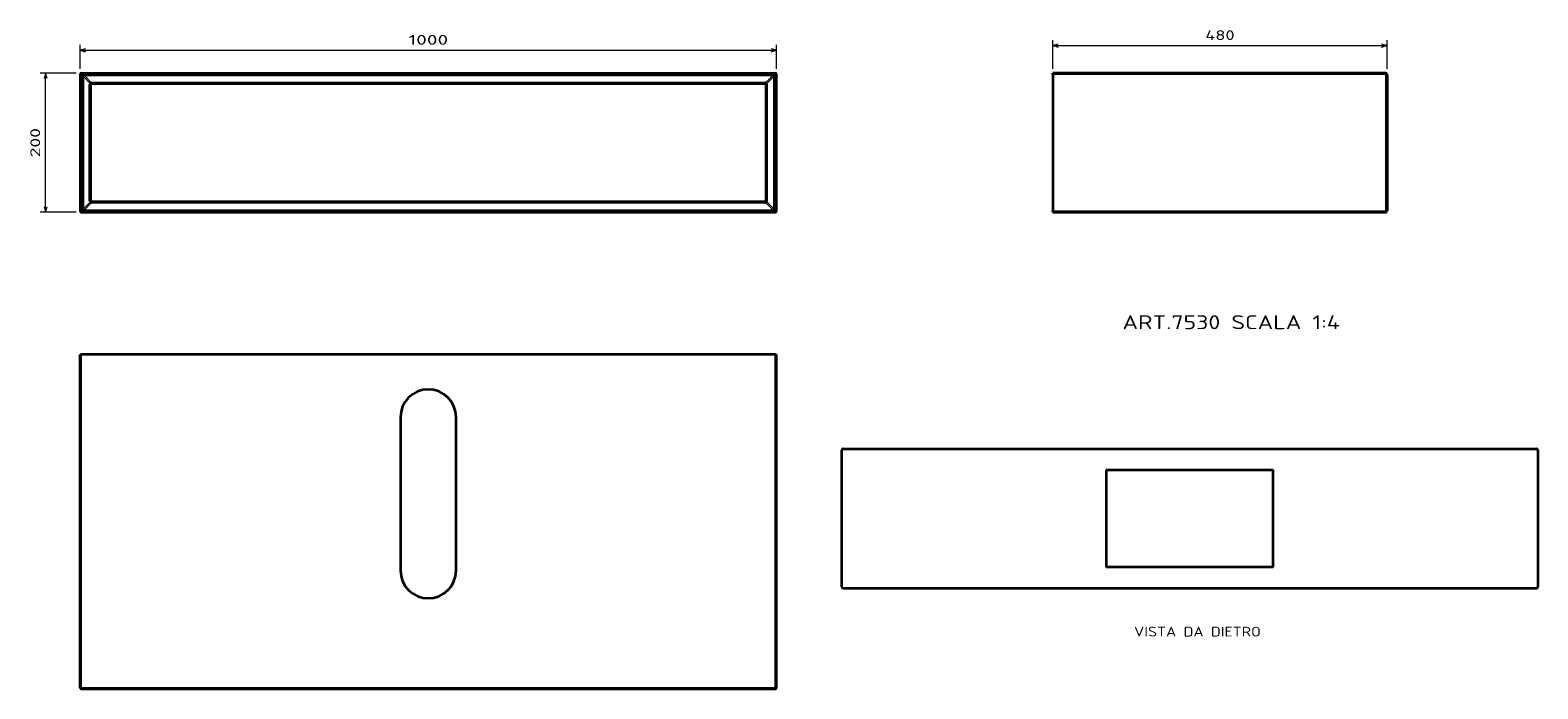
# Model space of a CAD drawing. Extents: x 27 to 569, y 122 to 358.
import ezdxf
from ezdxf.enums import TextEntityAlignment as Align

# ---------------------------------------------------------------- set-up
doc = ezdxf.new("R2010")
doc.units = 0
doc.layers.get('0').update_dxf_attribs({"lineweight": 13})
doc.styles.get("Standard").update_dxf_attribs({"font": 'isocp.shx'})
doc.dimstyles.get("Standard").update_dxf_attribs({"dimtxt": 2.5, "dimasz": 2.5, "dimexe": 1.25, "dimexo": 0.625, "dimtad": 1, "dimcen": 2.5, "dimadec": 0, "dimazin": 0, "dimtfac": 1, "dimtmove": 0, "dimatfit": 0, "dimfxl": 0, "dimarcsym": 0})

# ---------------------------------------------------------------- blocks, each defined once
blk = doc.blocks.new('*D')
at = {"color": 7, "lineweight": 13, "ltscale": 0.216771}
for p, q in [((45.36, 344.26), (45.36, 352.93)), ((295.36, 344.26), (295.36, 352.93))]:
    blk.add_line(p, q, dxfattribs=at)
at = {"color": 7, "lineweight": 13, "ltscale": 0.258347}
for p, q in [((394.63, 344.26), (394.63, 354.6)), ((514.63, 344.26), (514.63, 354.6))]:
    blk.add_line(p, q, dxfattribs=at)
at = {"color": 7, "lineweight": 13}
for p, q in [((394.63, 352.6), (514.63, 352.6)), ((45.36, 350.93), (295.36, 350.93)), ((32.96, 292.76), (32.96, 342.76))]:
    blk.add_line(p, q, dxfattribs=at)
at = {"color": 7, "lineweight": 13, "ltscale": 0.322688}
for p, q in [((43.86, 342.76), (30.96, 342.76)), ((43.86, 292.76), (30.96, 292.76))]:
    blk.add_line(p, q, dxfattribs=at)
at = {"color": 7, "lineweight": 13}
for points in [[(396.57, 353.11), (394.63, 352.6), (396.57, 352.08)], [(512.7, 352.08), (514.63, 352.6), (512.7, 353.11)], [(47.3, 351.45), (45.36, 350.93), (47.3, 350.41)], [(293.43, 350.41), (295.36, 350.93), (293.43, 351.45)], [(33.47, 340.83), (32.96, 342.76), (32.44, 340.83)], [(32.44, 294.69), (32.96, 292.76), (33.47, 294.69)]]:
    blk.add_lwpolyline(points, dxfattribs=at)
for s, p, p2 in [('480', (449.38, 354.6), (459.89, 354.6)), ('1000', (163.24, 352.93), (177.49, 352.93))]:
    blk.add_text(s, height=3.5, dxfattribs=at).set_placement(p, p2, align=Align.FIT)
blk.add_text('200', height=3.5, rotation=90, dxfattribs=at).set_placement((30.96, 312.51), (30.96, 323.02), align=Align.FIT)
blk = doc.blocks.new('BLOCK61')
at = {"color": 7, "lineweight": 13, "ltscale": 0.05}
for p, q in [((2, 0), (2, -2)), ((998, 0), (998, -2)), ((0, -2), (2, -2)), ((14, -16), (16, -16)), ((16, -14), (16, -16)), ((984, -14), (984, -16)), ((986, -16), (984, -16)), ((1000, -2), (998, -2)), ((14, -184), (16, -184)), ((16, -186), (16, -184)), ((984, -186), (984, -184)), ((986, -184), (984, -184)), ((0, -198), (2, -198)), ((2, -200), (2, -198)), ((1000, -198), (998, -198)), ((998, -200), (998, -198))]:
    blk.add_line(p, q, dxfattribs=at)
at = {"color": 7, "lineweight": 35}
for p, q in [((2, 0), (998, 0)), ((0, -2), (0, -198)), ((14, -184), (14, -16)), ((16, -14), (984, -14)), ((986, -16), (986, -184)), ((1000, -198), (1000, -2)), ((984, -186), (16, -186)), ((2, -200), (998, -200))]:
    blk.add_line(p, q, dxfattribs=at)
at = {"color": 7, "lineweight": 13}
for p, q in [((2, -2), (998, -2)), ((2, -2), (2, -198)), ((3.2, -5), (3.2, -195)), ((4.6, -5), (4.6, -195)), ((6, -2.2), (995, -2.2)), ((6, -3.6), (995, -3.6)), ((16, -184), (16, -16)), ((16, -16), (984, -16)), ((984, -16), (984, -184)), ((996.4, -195), (996.4, -5)), ((997.8, -195), (997.8, -5)), ((998, -198), (998, -2)), ((984, -184), (16, -184)), ((2, -198), (998, -198)), ((6, -196.4), (995, -196.4)), ((6, -197.8), (995, -197.8))]:
    blk.add_line(p, q, dxfattribs=at)
at = {"color": 7, "lineweight": 13, "ltscale": 0.035355}
for p, q in [((4.6, -5), (3.2, -5)), ((6, -3.6), (6, -2.2)), ((995, -3.6), (995, -2.2)), ((996.4, -5), (997.8, -5)), ((4.6, -195), (3.2, -195)), ((6, -196.4), (6, -197.8)), ((995, -196.4), (995, -197.8)), ((996.4, -195), (997.8, -195))]:
    blk.add_line(p, q, dxfattribs=at)
at = {"color": 7, "lineweight": 13, "ltscale": 0.34677}
for p, q in [((4.6, -5), (14.4, -14.8)), ((4.6, -195), (14.4, -185.2))]:
    blk.add_line(p, q, dxfattribs=at)
at = {"color": 7, "lineweight": 13, "ltscale": 0.368198}
for p, q in [((6, -3.6), (16.4, -14)), ((6, -196.4), (16.4, -186))]:
    blk.add_line(p, q, dxfattribs=at)
at = {"color": 7, "lineweight": 13, "ltscale": 0.370608}
blk.add_line((995, -3.6), (984.5, -14.1), dxfattribs=at)
at = {"color": 7, "lineweight": 13, "ltscale": 0.370607}
for p, q in [((996.4, -5), (985.9, -15.5)), ((995, -196.4), (984.5, -185.9)), ((996.4, -195), (985.9, -184.5))]:
    blk.add_line(p, q, dxfattribs=at)
at = {"color": 7, "lineweight": 35}
for centre, start, end in [((2, -2), 90, 180), ((998, -2), 0, 90), ((16, -16), 90, 180), ((984, -16), 0, 90), ((16, -184), 180, 270), ((984, -184), 270, 360), ((2, -198), 180, 270), ((998, -198), 270, 360)]:
    blk.add_arc(centre, 2, start, end, dxfattribs=at)
at = {"color": 7, "lineweight": 13}
for centre, major_axis, start_param, end_param in [((8.8, -7.8), (4.08, -4.08), 2.617993, 3.665194), ((992.2, -7.8), (-4.08, -4.08), 2.617993, 3.665194), ((8.8, -192.2), (-4.08, -4.08), 5.759585, 6.806786), ((992.2, -192.2), (4.08, -4.08), 5.759585, 6.806786)]:
    blk.add_ellipse(centre, major_axis=major_axis, ratio=0.346411, start_param=start_param, end_param=end_param, dxfattribs=at)
for points in [[(3.2, -5), (3.2, -4.8), (3.2, -4.6), (3.2, -4.4), (3.3, -4), (3.5, -3.6), (3.6, -3.4), (3.8, -3), (4.1, -2.8), (4.2, -2.7), (4.5, -2.5), (4.8, -2.4), (4.9, -2.3), (5.2, -2.3), (5.5, -2.2), (5.6, -2.2), (5.8, -2.2), (6, -2.2)], [(995, -2.2), (995.2, -2.2), (995.4, -2.2), (995.6, -2.2), (996, -2.3), (996.4, -2.5), (996.6, -2.6), (997, -2.8), (997.2, -3.1), (997.3, -3.2), (997.5, -3.5), (997.6, -3.8), (997.7, -3.9), (997.7, -4.2), (997.8, -4.5), (997.8, -4.6), (997.8, -4.8), (997.8, -5)], [(6, -197.8), (5.8, -197.8), (5.6, -197.8), (5.4, -197.8), (5, -197.7), (4.6, -197.5), (4.4, -197.4), (4, -197.2), (3.8, -196.9), (3.7, -196.8), (3.5, -196.5), (3.4, -196.2), (3.3, -196.1), (3.3, -195.8), (3.2, -195.5), (3.2, -195.4), (3.2, -195.2), (3.2, -195)], [(997.8, -195), (997.8, -195.2), (997.8, -195.4), (997.8, -195.6), (997.7, -196), (997.5, -196.4), (997.4, -196.6), (997.2, -197), (996.9, -197.2), (996.8, -197.3), (996.5, -197.5), (996.2, -197.6), (996.1, -197.7), (995.8, -197.7), (995.5, -197.8), (995.4, -197.8), (995.2, -197.8), (995, -197.8)]]:
    blk.add_open_spline(points, degree=5, knots=[19.429538, 19.429538, 19.429538, 19.429538, 19.429538, 19.429538, 20.698201, 20.698201, 20.698201, 21.900111, 21.900111, 21.900111, 22.940368, 22.940368, 22.940368, 23.595487, 23.595487, 23.595487, 24.694966, 24.694966, 24.694966, 24.694966, 24.694966, 24.694966], dxfattribs=at)
blk = doc.blocks.new('BLOCK62')
at = {"color": 7, "lineweight": 13}
blk.add_text('ART.7530 SCALA 1:4', height=20, dxfattribs=at).set_placement((-380, -367.8), (-67.7, -367.8), align=Align.FIT)
blk = doc.blocks.new('BLOCK63')
at = {"color": 7, "lineweight": 35}
for p, q in [((-2, 0), (-480, 0)), ((-480, -2), (-480, -198)), ((0, -2), (0, -198)), ((-480, -200), (-2, -200))]:
    blk.add_line(p, q, dxfattribs=at)
at = {"color": 7, "lineweight": 35, "ltscale": 0.05}
for p, q in [((-480, -2), (-480, 0)), ((-480, -200), (-480, -198))]:
    blk.add_line(p, q, dxfattribs=at)
at = {"color": 7, "lineweight": 13, "ltscale": 0.05}
for p, q in [((-2, 0), (-2, -2)), ((-2, -2), (0, -2)), ((-2, -200), (-2, -198)), ((-2, -198), (0, -198))]:
    blk.add_line(p, q, dxfattribs=at)
at = {"color": 7, "lineweight": 13}
for p, q in [((-2, -2), (-480, -2)), ((-2, -2), (-2, -198)), ((-480, -198), (-2, -198))]:
    blk.add_line(p, q, dxfattribs=at)
at = {"color": 7, "lineweight": 35}
for centre, start, end in [((-2, -2), 0, 90), ((-2, -198), 270, 360)]:
    blk.add_arc(centre, 2, start, end, dxfattribs=at)
blk = doc.blocks.new('BLOCK64')
at = {"color": 7, "lineweight": 35, "ltscale": 0.05}
for p, q in [((0, 480), (2, 480)), ((998, 480), (1000, 480))]:
    blk.add_line(p, q, dxfattribs=at)
at = {"color": 7, "lineweight": 35}
for p, q in [((0, 2), (0, 480)), ((998, 480), (2, 480)), ((1000, 2), (1000, 480)), ((460, 390), (460, 170)), ((540, 170), (540, 390)), ((2, 0), (998, 0))]:
    blk.add_line(p, q, dxfattribs=at)
at = {"color": 7, "lineweight": 13}
for p, q in [((2, 2), (2, 480)), ((998, 2), (998, 480)), ((2, 2), (998, 2))]:
    blk.add_line(p, q, dxfattribs=at)
at = {"color": 7, "lineweight": 13, "ltscale": 0.05}
for p, q in [((2, 2), (0, 2)), ((2, 2), (2, 0)), ((1000, 2), (998, 2)), ((998, 2), (998, 0))]:
    blk.add_line(p, q, dxfattribs=at)
at = {"color": 7, "lineweight": 35}
for centre, radius, start, end in [((500, 390), 40, 360, 540), ((500, 170), 40, 180, 360), ((2, 2), 2, 180, 270), ((998, 2), 2, 270, 360)]:
    blk.add_arc(centre, radius, start, end, dxfattribs=at)
blk = doc.blocks.new('BLOCK65')
at = {"color": 7, "lineweight": 13}
blk.add_text('VISTA DA DIETRO', height=14, dxfattribs=at).set_placement((-580, -269.4), (-397.8, -269.4), align=Align.FIT)
blk = doc.blocks.new('BLOCK66')
at = {"color": 7, "lineweight": 35}
for p, q in [((-998, 0), (-2, 0)), ((-1000, -2), (-1000, -198)), ((0, -2), (0, -198)), ((-620, -30), (-380, -30)), ((-620, -30), (-620, -170)), ((-380, -170), (-380, -30)), ((-380, -170), (-620, -170)), ((-998, -200), (-2, -200))]:
    blk.add_line(p, q, dxfattribs=at)
for centre, start, end in [((-998, -2), 90, 180), ((-2, -2), 0, 90), ((-998, -198), 180, 270), ((-2, -198), 270, 360)]:
    blk.add_arc(centre, 2, start, end, dxfattribs=at)

msp = doc.modelspace()

# ---------------------------------------------------------------- block references
at = {"lineweight": 0, "xscale": 0.25, "yscale": 0.25, "zscale": 0.25}
for name, p in [('BLOCK61', (45.3632, 342.7613)), ('BLOCK63', (514.6332, 342.7613)), ('BLOCK62', (514.6332, 342.7613)), ('BLOCK64', (45.3632, 121.6997)), ('BLOCK66', (568.7848, 207.8362)), ('BLOCK65', (568.7848, 207.8362))]:
    msp.add_blockref(name, p, dxfattribs=at)

# ---------------------------------------------------------------- dimensions: what is measured, and where the dimension line sits
at = {"color": 0, "lineweight": 0}
for base, p1, p2, angle, middle in [((45.3632, 350.9321), (295.3632, 342.2613), (45.3632, 342.2613), 180, (170.3632, 350.9321)), ((32.9557, 342.7613), (45.8632, 292.7613), (45.8632, 342.7613), 90, (32.9557, 317.7613)), ((514.6332, 352.5952), (394.6332, 342.2613), (514.6332, 342.2613), 0, (454.6332, 352.5952))]:
    dim = msp.add_linear_dim(base=base, p1=p1, p2=p2, angle=angle, dimstyle='Standard', override={"dimlfac": 4}, dxfattribs=at)
    dim.commit()
    dim.dimension.update_dxf_attribs({"geometry": '*D', "text_midpoint": middle, "dimtype": 161})

doc.saveas('drawing.dxf')
